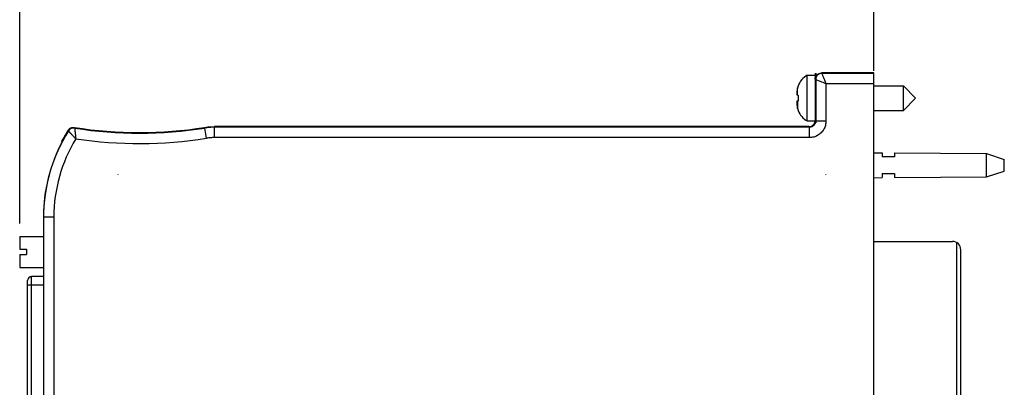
# Model space of a CAD drawing. Header units: inches. Extents: x 0 to 22, y 0 to 17.
# Tile 19 of 29: x 8.3 to 13.1, y 9.3 to 11. Entities that reach past the tile are written whole.
import ezdxf

# ---------------------------------------------------------------- set-up
doc = ezdxf.new("R2010")
doc.units = ezdxf.units.IN
doc.header["$LTSCALE"] = 1.21
doc.header["$MEASUREMENT"] = 0
doc.layers.get('0').update_dxf_attribs({"linetype": 'CONTINUOUS'})
doc.layers.add('DATUMCURVES', color=7, linetype='CONTINUOUS')
doc.layers.add('DIMENSIONS', color=7, linetype='CONTINUOUS')
doc.styles.get("Standard").update_dxf_attribs({"font": 'txt', "width": 0.8})
doc.dimstyles.new('DIMSTYLE_1', dxfattribs={"dimtxt": 0.125, "dimasz": 0.1875, "dimexe": 0.18, "dimexo": 0.0625, "dimgap": 0.09, "dimtad": 0, "dimtih": 1, "dimtoh": 1, "dimdec": 3, "dimzin": 4, "dimdsep": 46, "dimtxsty": 'STANDARD', "dimblk": '_FILLED', "dimblk1": '_FILLED', "dimblk2": '_FILLED', "dimcen": 0.09, "dimadec": 0, "dimazin": 0, "dimtp": 0.001, "dimtm": 0.001, "dimtfac": 1, "dimtdec": 3, "dimtofl": 0, "dimtmove": 0, "dimatfit": 3, "dimldrblk": '_FILLED', "dimfxl": 1, "dimtolj": 1, "dimtzin": 4, "dimarcsym": 0})

# ---------------------------------------------------------------- blocks, each defined once
blk = doc.blocks.new('_FILLED')
at = {"color": 0, "linetype": 'BYBLOCK'}
blk.add_solid([(0, 0), (-1, 0.167), (-1, -0.167)], dxfattribs=at)
blk = doc.blocks.new('*D0')
at = {"layer": 'DIMENSIONS', "color": 2, "linetype": 'CONTINUOUS'}
for p, q in [((8.3136, 10.0662), (8.3136, 11.7372)), ((12.4338, 10.8027), (12.4338, 11.7372)), ((8.3136, 11.6122), (9.8631, 11.6122)), ((12.4338, 11.6122), (11.4131, 11.6122))]:
    blk.add_line(p, q, dxfattribs=at)
at = {"layer": 'DIMENSIONS', "color": 2, "linetype": 'CONTINUOUS', "xscale": 0.1875, "yscale": 0.1875, "zscale": 0.1875, "rotation": 180}
blk.add_blockref('_FILLED', (8.3136, 11.6122), dxfattribs=at)
at = {"layer": 'DIMENSIONS', "color": 2, "linetype": 'CONTINUOUS', "xscale": 0.1875, "yscale": 0.1875, "zscale": 0.1875}
blk.add_blockref('_FILLED', (12.4338, 11.6122), dxfattribs=at)
at = {"layer": 'DIMENSIONS', "color": 2, "linetype": 'CONTINUOUS', "width": 0.8}
for s, p in [('4.120', (9.9256, 11.5497)), ('[', (10.5506, 11.5497)), ('104.65', (10.6506, 11.5497)), (']', (11.2506, 11.5497))]:
    blk.add_text(s, height=0.125, dxfattribs=at).set_placement(p)

msp = doc.modelspace()

# ---------------------------------------------------------------- linework, layer by layer
at = {"color": 7, "linetype": 'CONTINUOUS'}
for p, q in [((12.1508, 10.7908), (12.1508, 10.5508)), ((12.1538, 10.7908), (12.1538, 10.5508)), ((12.4338, 10.7922), (12.1814, 10.7922)), ((12.1834, 10.7902), (12.1814, 10.7922)), ((12.4338, 10.7902), (12.1834, 10.7902)), ((12.4338, 5.7273), (12.4338, 10.7922)), ((12.1135, 10.5606), (12.1135, 10.781)), ((12.1135, 10.781), (12.1538, 10.781)), ((12.2034, 10.7402), (12.2034, 10.5602)), ((12.4338, 10.7402), (12.2034, 10.7402)), ((12.0656, 10.6857), (12.0656, 10.7167)), ((12.0691, 10.7309), (12.0691, 10.7291)), ((12.4338, 10.7298), (12.577, 10.7298)), ((12.577, 10.6117), (12.577, 10.7298)), ((12.577, 10.7298), (12.6361, 10.6708)), ((12.0627, 10.6861), (12.0691, 10.6853)), ((12.0691, 10.6563), (12.0627, 10.6555)), ((12.0656, 10.6559), (12.0656, 10.6249)), ((12.0691, 10.6853), (12.0691, 10.6563)), ((12.577, 10.6117), (12.6361, 10.6708)), ((12.0691, 10.6125), (12.0691, 10.6107)), ((12.4338, 10.6117), (12.577, 10.6117)), ((12.1135, 10.5606), (12.1534, 10.5606)), ((12.2034, 10.5602), (12.1534, 10.5602)), ((9.2059, 10.5295), (9.2061, 10.5265)), ((9.214, 10.4771), (9.2061, 10.5265)), ((9.2531, 10.5332), (9.2534, 10.5302)), ((12.1204, 10.5332), (9.2531, 10.5332)), ((9.2534, 10.4802), (9.2534, 10.5302)), ((12.1234, 10.5302), (9.2534, 10.5302)), ((12.1204, 10.5332), (12.1209, 10.5332)), ((12.1234, 10.5302), (12.1204, 10.5332)), ((12.1234, 10.4802), (12.1234, 10.5302)), ((8.5183, 10.4603), (8.5171, 10.464)), ((12.1234, 10.4802), (9.2534, 10.4802)), ((12.4338, 10.4068), (12.4738, 10.4065)), ((12.4738, 10.4065), (12.4738, 10.3868)), ((12.5338, 10.4061), (12.5338, 10.3868)), ((12.5338, 10.4061), (12.9777, 10.4028)), ((12.5338, 10.3868), (12.4738, 10.3868)), ((12.9777, 10.2908), (12.9777, 10.4028)), ((12.9777, 10.4028), (13.0638, 10.3748)), ((13.0638, 10.3188), (13.0638, 10.3748)), ((12.9777, 10.2908), (13.0638, 10.3188)), ((12.4338, 10.2868), (12.4738, 10.2871)), ((12.4738, 10.3068), (12.4738, 10.2871)), ((12.4738, 10.3068), (12.5338, 10.3068)), ((12.5338, 10.3068), (12.5338, 10.2875)), ((12.5338, 10.2875), (12.9777, 10.2908)), ((8.4284, 10.0968), (8.4284, 6.4228)), ((8.4784, 10.0968), (8.4284, 10.0968)), ((8.4784, 10.0968), (8.4784, 6.4228)), ((8.3136, 10.0037), (8.3136, 9.9417)), ((8.3136, 10.0037), (8.4282, 10.0037)), ((12.4338, 9.9793), (12.8138, 9.9793)), ((8.3136, 9.9417), (8.347, 9.9417)), ((8.347, 9.9417), (8.347, 9.9161)), ((12.8342, 8.4159), (12.8342, 9.9737)), ((12.8538, 8.427), (12.8538, 9.9393)), ((8.3136, 9.9161), (8.3136, 9.8541)), ((8.3136, 9.9161), (8.347, 9.9161)), ((8.3136, 9.8541), (8.4282, 9.8541)), ((8.3515, 8.5834), (8.3515, 9.7901)), ((8.3712, 8.5638), (8.3712, 9.8098)), ((8.4282, 9.8098), (8.3712, 9.8098)), ((8.3515, 9.7705), (8.4282, 9.7705))]:
    msp.add_line(p, q, dxfattribs=at)
for centre, radius, start, end in [((12.1566, 10.6983), 0.0933, 117.5225, 159.5639), ((12.1566, 10.6433), 0.0933, 200.4361, 242.4775), ((9.2066, 10.0968), 0.7782, 147.71, 180), ((9.2066, 10.0968), 0.7812, 147.5602, 151.9592), ((8.8914, 12.5011), 1.9966, 260.9509, 279.0633), ((8.8914, 12.5011), 1.9996, 261.0063, 279.0575), ((9.2066, 10.0968), 0.7784, 152.1646, 180), ((9.2066, 10.0968), 0.7282, 148.7401, 180), ((8.8914, 12.5011), 2.0496, 261.3781, 279.0575), ((12.8138, 9.9393), 0.04, 0, 90), ((8.3712, 9.7901), 0.0197, 90, 180)]:
    msp.add_arc(centre, radius, start, end, dxfattribs=at)
for points, knots in [([(12.1514, 10.7622), (12.1514, 10.7661), (12.1529, 10.774), (12.1596, 10.784), (12.1696, 10.7907), (12.1775, 10.7922), (12.1814, 10.7922)], [0, 0, 0, 0, 0.250005, 0.5, 0.749995, 1, 1, 1, 1]), ([(12.1834, 10.7902), (12.1795, 10.7902), (12.1716, 10.7887), (12.1616, 10.782), (12.1549, 10.772), (12.1534, 10.7641), (12.1534, 10.7602)], [0, 0, 0, 0, 0.249942, 0.49994, 0.749972, 1, 1, 1, 1]), ([(12.1834, 10.7902), (12.1836, 10.7897), (12.1845, 10.7875), (12.1863, 10.7829), (12.1893, 10.7753), (12.1934, 10.7652), (12.1982, 10.7532), (12.2015, 10.7446), (12.2034, 10.7402)], [0, 0, 0, 0, 0.033189, 0.127656, 0.280924, 0.486804, 0.733352, 1, 1, 1, 1]), ([(12.2034, 10.7402), (12.1989, 10.7421), (12.1904, 10.7454), (12.1784, 10.7502), (12.1683, 10.7543), (12.1607, 10.7572), (12.1561, 10.7593), (12.1539, 10.7599), (12.1534, 10.7602)], [0, 0, 0, 0, 0.266728, 0.513332, 0.719216, 0.8725, 0.966911, 1, 1, 1, 1]), ([(12.0627, 10.6998), (12.0626, 10.6991), (12.0625, 10.6976), (12.0623, 10.6954), (12.0622, 10.6933), (12.0621, 10.6918), (12.0621, 10.6911)], [0, 0, 0, 0, 0.251833, 0.503063, 0.75267, 1, 1, 1, 1]), ([(12.0621, 10.6911), (12.0621, 10.6907), (12.0622, 10.6899), (12.0623, 10.6886), (12.0625, 10.6873), (12.0626, 10.6865), (12.0627, 10.6861)], [0, 0, 0, 0, 0.24714, 0.496685, 0.74798, 1, 1, 1, 1]), ([(12.0656, 10.7167), (12.0653, 10.7154), (12.0648, 10.7126), (12.064, 10.7084), (12.0633, 10.7041), (12.0628, 10.7013), (12.0627, 10.6998)], [0, 0, 0, 0, 0.242501, 0.490254, 0.742937, 1, 1, 1, 1]), ([(12.0691, 10.7291), (12.0686, 10.7276), (12.0677, 10.7248), (12.0665, 10.7207), (12.0659, 10.718), (12.0656, 10.7167)], [0, 0, 0, 0, 0.3568, 0.692198, 1, 1, 1, 1]), ([(12.0627, 10.6555), (12.0626, 10.6551), (12.0625, 10.6542), (12.0623, 10.653), (12.0622, 10.6517), (12.0621, 10.6509), (12.0621, 10.6505)], [0, 0, 0, 0, 0.253464, 0.505122, 0.754126, 1, 1, 1, 1]), ([(12.0621, 10.6505), (12.0621, 10.6497), (12.0622, 10.6483), (12.0623, 10.6461), (12.0625, 10.644), (12.0626, 10.6425), (12.0627, 10.6418)], [0, 0, 0, 0, 0.248491, 0.498548, 0.749422, 1, 1, 1, 1]), ([(12.0627, 10.6418), (12.0628, 10.6403), (12.0633, 10.6374), (12.064, 10.6331), (12.0648, 10.629), (12.0653, 10.6262), (12.0656, 10.6249)], [0, 0, 0, 0, 0.257063, 0.509746, 0.757499, 1, 1, 1, 1]), ([(12.0656, 10.6249), (12.0659, 10.6236), (12.0665, 10.6209), (12.0677, 10.6168), (12.0686, 10.6139), (12.0691, 10.6125)], [0, 0, 0, 0, 0.307813, 0.643169, 1, 1, 1, 1]), ([(12.1534, 10.5602), (12.1534, 10.5576), (12.1527, 10.5524), (12.1496, 10.545), (12.1448, 10.5388), (12.1385, 10.5339), (12.1312, 10.5309), (12.126, 10.5302), (12.1234, 10.5302)], [0, 0, 0, 0, 0.16708, 0.333667, 0.50016, 0.666637, 0.833152, 1, 1, 1, 1]), ([(12.2034, 10.5602), (12.2034, 10.5532), (12.2015, 10.5392), (12.1934, 10.5197), (12.1806, 10.503), (12.1638, 10.4901), (12.1443, 10.4821), (12.1303, 10.4802), (12.1234, 10.4802)], [0, 0, 0, 0, 0.167028, 0.333872, 0.500422, 0.666814, 0.833164, 1, 1, 1, 1]), ([(12.1304, 10.5347), (12.1334, 10.5356), (12.139, 10.5385), (12.1456, 10.545), (12.1497, 10.5527), (12.1508, 10.5582), (12.151, 10.5607)], [0, 0, 0, 0, 0.26895, 0.528704, 0.789677, 1, 1, 1, 1]), ([(8.5473, 10.5158), (8.5489, 10.5183), (8.5527, 10.5228), (8.5601, 10.5275), (8.5686, 10.5299), (8.5745, 10.5298), (8.5773, 10.5294)], [0, 0, 0, 0, 0.250954, 0.499921, 0.749285, 1, 1, 1, 1]), ([(8.5487, 10.5125), (8.5486, 10.5129), (8.5482, 10.5136), (8.5478, 10.5147), (8.5475, 10.5155), (8.5473, 10.5158)], [0, 0, 0, 0, 0.333614, 0.666947, 1, 1, 1, 1]), ([(8.5788, 10.5261), (8.575, 10.5267), (8.567, 10.5264), (8.5562, 10.5216), (8.5508, 10.5158), (8.5487, 10.5125)], [0, 0, 0, 0, 0.333332, 0.666668, 1, 1, 1, 1]), ([(8.5841, 10.4747), (8.5818, 10.4772), (8.5773, 10.4818), (8.5711, 10.4884), (8.5658, 10.494), (8.5615, 10.4987), (8.5579, 10.5025), (8.5551, 10.5056), (8.5529, 10.5079), (8.5513, 10.5097), (8.5502, 10.5109), (8.5494, 10.5118), (8.549, 10.5123), (8.5488, 10.5125), (8.5487, 10.5125)], [0, 0, 0, 0, 0.200264, 0.374195, 0.522014, 0.644866, 0.744697, 0.823751, 0.884608, 0.929857, 0.961897, 0.983064, 0.995397, 1, 1, 1, 1]), ([(8.5788, 10.5261), (8.5786, 10.5265), (8.5783, 10.5272), (8.5778, 10.5283), (8.5775, 10.529), (8.5773, 10.5294)], [0, 0, 0, 0, 0.333599, 0.666935, 1, 1, 1, 1]), ([(8.5788, 10.5261), (8.5788, 10.5261), (8.5788, 10.5258), (8.5789, 10.5251), (8.579, 10.524), (8.5791, 10.5223), (8.5794, 10.5199), (8.5797, 10.5168), (8.5801, 10.5126), (8.5806, 10.5075), (8.5813, 10.5011), (8.5821, 10.4935), (8.583, 10.4845), (8.5837, 10.4781), (8.5841, 10.4747)], [0, 0, 0, 0, 0.004594, 0.016906, 0.038037, 0.070026, 0.115209, 0.175989, 0.254961, 0.354722, 0.477535, 0.625381, 0.799444, 1, 1, 1, 1]), ([(9.2059, 10.5295), (9.2111, 10.5303), (9.2215, 10.5317), (9.2373, 10.5329), (9.2479, 10.5332), (9.2531, 10.5332)], [0, 0, 0, 0, 0.333138, 0.666855, 1, 1, 1, 1]), ([(9.2534, 10.5302), (9.2455, 10.5302), (9.2297, 10.5296), (9.2139, 10.5277), (9.2061, 10.5265)], [0, 0, 0, 0, 0.500084, 1, 1, 1, 1]), ([(9.2534, 10.4802), (9.2468, 10.4802), (9.2336, 10.4797), (9.2205, 10.4781), (9.214, 10.4771)], [0, 0, 0, 0, 0.50006, 1, 1, 1, 1])]:
    msp.add_open_spline(points, degree=3, knots=knots, dxfattribs=at)
for points in [[(12.0656, 10.7167), (12.0659, 10.718), (12.0662, 10.7193), (12.0665, 10.7206)], [(12.0665, 10.621), (12.0662, 10.6223), (12.0659, 10.6236), (12.0656, 10.6249)], [(12.1209, 10.5332), (12.1216, 10.5332), (12.1222, 10.5332), (12.1229, 10.5333)], [(12.1229, 10.5333), (12.1254, 10.5334), (12.1279, 10.5339), (12.1304, 10.5347)]]:
    msp.add_open_spline(points, degree=3, dxfattribs=at)
at = {"layer": 'DATUMCURVES', "color": 40, "linetype": 'CONTINUOUS'}
for points in [[(12.1526, 10.6136, 0.394), (12.1526, 10.6133, 0.394), (12.1526, 10.6131, 0.394), (12.1526, 10.6128, 0.394)], [(8.788, 10.3008, 0.394), (8.7883, 10.3011, 0.394), (8.7885, 10.3013, 0.394), (8.7888, 10.3015, 0.394)], [(12.2026, 10.3008, 0.394), (12.2028, 10.3011, 0.394), (12.2031, 10.3013, 0.394), (12.2033, 10.3015, 0.394)]]:
    msp.add_open_spline(points, degree=3, dxfattribs=at)

# ---------------------------------------------------------------- dimensions: what is measured, and where the dimension line sits
at = {"layer": 'DIMENSIONS', "color": 2, "linetype": 'CONTINUOUS'}
dim = msp.add_linear_dim(base=(8.3136, 11.6122), p1=(12.4338, 10.8027), p2=(8.3136, 10.0662), angle=180, dimstyle='DIMSTYLE_1', dxfattribs=at)
dim.commit()
dim.dimension.update_dxf_attribs({"geometry": '*D0', "text_midpoint": (10.6381, 11.6122), "dimtype": 160})

doc.saveas('drawing.dxf')
